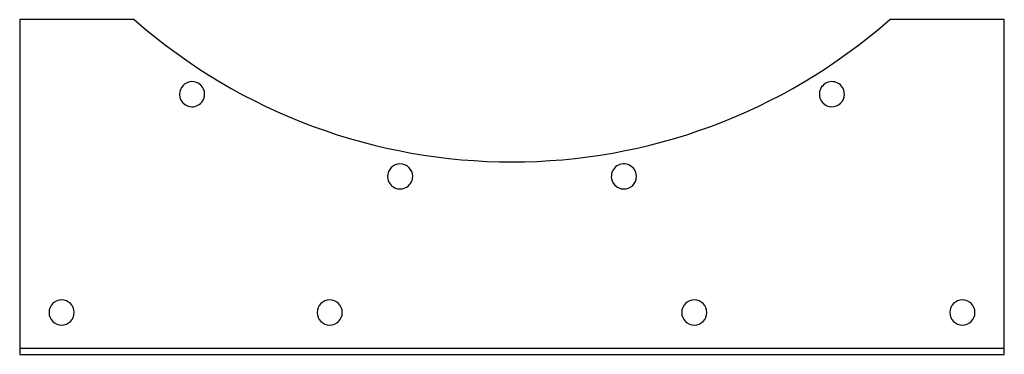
# Model space of a CAD drawing. Header units: millimetres. Extents: x -235 to 235, y -80 to 80.
import ezdxf

# ---------------------------------------------------------------- set-up
doc = ezdxf.new("R2010")
doc.units = ezdxf.units.MM
doc.layers.add('HIDDEN', color=7, linetype='Continuous')
doc.layers.add('THICK', color=7, linetype='Continuous')

msp = doc.modelspace()

# ---------------------------------------------------------------- linework, layer by layer
at = {"layer": 'HIDDEN'}
for p, q in [((-235, 80), (-235, 80)), ((-180.29, 80), (-180.29, 80)), ((180.29, 80), (180.29, 80)), ((235, 80), (235, 80)), ((-235, -77), (235, -77)), ((-235, -77), (-235, -77)), ((235, -77), (235, -77)), ((-235, -80), (-235, -80)), ((235, -80), (235, -80))]:
    msp.add_line(p, q, dxfattribs=at)
at = {"layer": 'THICK'}
for p, q in [((-180.29, 80), (-235, 80)), ((-235, 80), (-235, -80)), ((235, 80), (180.29, 80)), ((235, -80), (235, 80)), ((-235, -80), (235, -80))]:
    msp.add_line(p, q, dxfattribs=at)
for centre, radius, start, end in [((0, 285), 273, 228.6698, 311.3302), ((-152.71, 44.37), 6, 147.6, 327.6), ((-152.71, 44.37), 6, 327.6, 147.6), ((152.71, 44.37), 6, 32.4, 212.4), ((152.71, 44.37), 6, 212.4, 32.4), ((-53.4, 5.05), 6, 349.2, 169.2), ((53.4, 5.05), 6, 10.8, 190.8), ((-53.4, 5.05), 6, 169.2, 349.2), ((53.4, 5.05), 6, 190.8, 10.8), ((-215, -60), 6, 0, 180), ((-87, -60), 6, 0, 180), ((87, -60), 6, 0, 180), ((215, -60), 6, 0, 180), ((-215, -60), 6, 180, 0), ((-87, -60), 6, 180, 0), ((87, -60), 6, 180, 0), ((215, -60), 6, 180, 0)]:
    msp.add_arc(centre, radius, start, end, dxfattribs=at)

doc.saveas('drawing.dxf')
